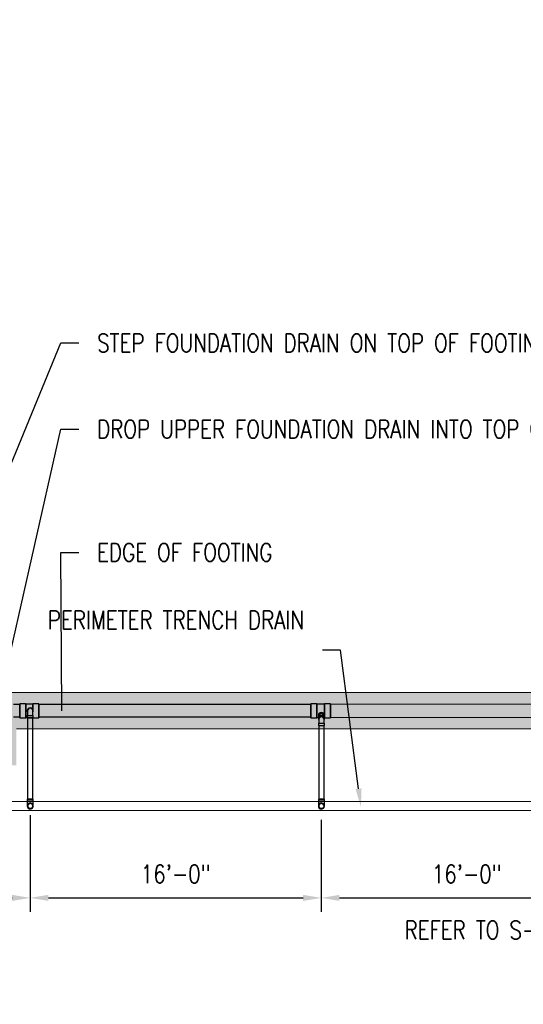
# Model space of a CAD drawing. Header units: inches. Extents: x -20481 to 20248, y -642 to 972.
# Tile 17 of 37: x 367 to 699, y 4 to 654. Entities that reach past the tile are written whole.
import ezdxf
from ezdxf import colors
from ezdxf.entities.mleader import LeaderData, LeaderLine
from ezdxf.math import Vec2, Vec3

# ---------------------------------------------------------------- set-up
doc = ezdxf.new("R2010")
doc.units = ezdxf.units.IN
doc.header["$MEASUREMENT"] = 0
doc.linetypes.add('Dash 1_16_', pattern=[0.125, 0.0625, -0.0625])
for name, color, linetype in [('P-PIPE', 3, 'Continuous'), ('S-ANNO-DIMS', 1, 'Continuous'), ('S-ANNO-TEXT', 2, 'Continuous')]:
    doc.layers.add(name, color=color, linetype=linetype)
for name, color, linetype, lineweight in [('S-FDTN_DRN', 3, 'Continuous', 50), ('S-TRCH-PATT', 8, 'Continuous', 18), ('S-WALL-PATT', 8, 'Continuous', 18)]:
    doc.layers.add(name, color=color, linetype=linetype, lineweight=lineweight)
doc.styles.add('Annotative', font='romans.shx', dxfattribs={"width": 0.8, "height": 0.125})
doc.dimstyles.new('Annotative', dxfattribs={"dimscale": 0, "dimtxt": 0.125, "dimasz": 0.125, "dimexe": 0.179688, "dimexo": 0.0625, "dimgap": 0.09, "dimtad": 1, "dimdec": 3, "dimzin": 3, "dimdsep": 46, "dimlunit": 4, "dimtxsty": 'Annotative', "dimcen": 0.09, "dimclrt": 2, "dimazin": 2, "dimtfac": 1, "dimtdec": 3, "dimtmove": 1, "dimatfit": 3, "dimfxl": 1, "dimtfill": 1, "dimfrac": 2, "dimtolj": 1, "dimtzin": 0, "dimarcsym": 0})

# ---------------------------------------------------------------- blocks, each defined once
blk = doc.blocks.new('*D14')
at = {"layer": 'Defpoints', "color": 0, "transparency": 16777216}
for p in [(758, 132), (566, 116.58), (758, 74.41)]:
    blk.add_point(p, dxfattribs=at)
at = {"layer": 'S-ANNO-DIMS', "color": 0, "lineweight": -2, "transparency": 16777216}
for p, q in [((758, 126), (758, 57.16)), ((566, 110.58), (566, 57.16)), ((578, 74.41), (746, 74.41))]:
    blk.add_line(p, q, dxfattribs=at)
at = {"layer": 'S-ANNO-DIMS', "color": 0, "transparency": 16777216}
for points in [[(578, 76.41), (578, 72.41), (566, 74.41)], [(746, 76.41), (746, 72.41), (758, 74.41)]]:
    blk.add_solid(points, dxfattribs=at)
at = {"layer": 'S-ANNO-DIMS', "color": 2, "lineweight": -3, "transparency": 16777216, "insert": (662, 90.19), "char_height": 12, "attachment_point": 5, "style": 'Annotative', "bg_fill": 3, "box_fill_scale": 1.25, "bg_fill_color": 256, "bg_fill_true_color": 13158600, "bg_fill_transparency": 0}
blk.add_mtext('\\A1;16\'-0"', dxfattribs=at)
blk = doc.blocks.new('*D16')
at = {"layer": 'Defpoints', "color": 0, "transparency": 16777216}
for p in [(566, 132), (374, 116.86), (566, 74.41)]:
    blk.add_point(p, dxfattribs=at)
at = {"layer": 'S-ANNO-DIMS', "color": 0, "lineweight": -2, "transparency": 16777216}
for p, q in [((566, 126), (566, 57.16)), ((374, 110.86), (374, 57.16)), ((386, 74.41), (554, 74.41))]:
    blk.add_line(p, q, dxfattribs=at)
at = {"layer": 'S-ANNO-DIMS', "color": 0, "transparency": 16777216}
for points in [[(386, 76.41), (386, 72.41), (374, 74.41)], [(554, 76.41), (554, 72.41), (566, 74.41)]]:
    blk.add_solid(points, dxfattribs=at)
at = {"layer": 'S-ANNO-DIMS', "color": 2, "lineweight": -3, "transparency": 16777216, "insert": (470, 90.19), "char_height": 12, "attachment_point": 5, "style": 'Annotative', "bg_fill": 3, "box_fill_scale": 1.25, "bg_fill_color": 256, "bg_fill_true_color": 13158600, "bg_fill_transparency": 0}
blk.add_mtext('\\A1;16\'-0"', dxfattribs=at)
blk = doc.blocks.new('*D17')
at = {"layer": 'Defpoints', "color": 0, "transparency": 16777216}
for p in [(182, 131.84), (374.06, 135.08), (374.06, 74.41)]:
    blk.add_point(p, dxfattribs=at)
at = {"layer": 'S-ANNO-DIMS', "color": 0, "lineweight": -2, "transparency": 16777216}
for p, q in [((182, 125.84), (182, 57.16)), ((374.06, 129.08), (374.06, 57.16)), ((194, 74.41), (362.06, 74.41))]:
    blk.add_line(p, q, dxfattribs=at)
at = {"layer": 'S-ANNO-DIMS', "color": 0, "transparency": 16777216}
for points in [[(194, 76.41), (194, 72.41), (182, 74.41)], [(362.06, 76.41), (362.06, 72.41), (374.06, 74.41)]]:
    blk.add_solid(points, dxfattribs=at)
at = {"layer": 'S-ANNO-DIMS', "color": 2, "lineweight": -3, "transparency": 16777216, "insert": (278.03, 92.19), "char_height": 12, "attachment_point": 5, "style": 'Annotative', "bg_fill": 3, "box_fill_scale": 1.25, "bg_fill_color": 256, "bg_fill_true_color": 13158600, "bg_fill_transparency": 0}
blk.add_mtext('\\A1;16\'-0 1/8"', dxfattribs=at)
blk = doc.blocks.new('Bend - PVC - Sch 40 - DWV_USACE - Standard-V11-00_SP_Foundation Drainage Plan-TO FDN_DOC-flat-2')
at = {"layer": 'P-PIPE'}
for p, q in [((999.17, -259.43), (999.17, -260.93)), ((1001.15, -259.43), (999.17, -259.43)), ((999.17, -259.43), (1001.15, -259.43)), ((1001.15, -259.43), (1003.13, -259.43)), ((1003.13, -259.43), (1001.15, -259.43)), ((1003.13, -260.93), (1003.13, -259.43)), ((1001.15, -260.93), (999.17, -260.93)), ((999.17, -260.93), (1001.15, -260.93)), ((1001.15, -260.93), (1003.13, -260.93)), ((1003.13, -260.93), (1001.15, -260.93)), ((1001.15, -260.93), (1001.15, -260.93)), ((1001.15, -260.93), (1001.15, -260.93)), ((1001.16, -262.02), (1001.15, -262.02)), ((1001.15, -265.98), (1001.16, -265.98)), ((1002.9, -260.93), (1002.9, -261.06))]:
    blk.add_line(p, q, dxfattribs=at)
at = {"layer": 'P-PIPE', "flags": 128}
for points in [[(999.4, -261.08), (999.4, -260.97), (999.4, -260.93)], [(999.4, -264), (999.4, -263.99), (999.4, -263.99), (999.4, -263.98), (999.4, -263.96), (999.4, -263.94), (999.4, -263.91), (999.4, -263.88), (999.4, -263.84), (999.4, -263.8), (999.4, -263.76), (999.4, -263.71), (999.4, -263.65), (999.4, -263.59), (999.4, -263.53), (999.4, -263.46), (999.4, -263.39), (999.4, -263.32), (999.4, -263.24), (999.4, -263.15), (999.4, -263.07), (999.4, -262.98), (999.4, -262.89), (999.4, -262.79), (999.4, -262.69), (999.4, -262.59), (999.4, -262.48), (999.4, -262.38), (999.4, -262.27), (999.4, -262.16), (999.4, -262.04), (999.4, -261.93), (999.4, -261.81), (999.4, -261.69), (999.4, -261.58), (999.4, -261.45), (999.4, -261.33), (999.4, -261.21), (999.4, -261.09)], [(999.4, -264), (999.4, -263.93), (999.41, -263.86), (999.42, -263.79), (999.43, -263.72), (999.44, -263.65), (999.45, -263.58), (999.47, -263.51), (999.49, -263.45), (999.52, -263.38), (999.54, -263.32), (999.57, -263.25), (999.6, -263.19), (999.63, -263.13), (999.67, -263.07), (999.71, -263.01), (999.75, -262.95), (999.79, -262.9), (999.84, -262.84), (999.88, -262.79), (999.93, -262.74), (999.99, -262.69), (1000.04, -262.65), (1000.09, -262.61), (1000.15, -262.56), (1000.21, -262.52), (1000.27, -262.49), (1000.33, -262.45), (1000.39, -262.42), (1000.45, -262.39), (1000.52, -262.37), (1000.58, -262.34), (1000.65, -262.32), (1000.72, -262.3), (1000.79, -262.29), (1000.86, -262.27), (1000.92, -262.26), (1000.99, -262.25), (1001.06, -262.25), (1001.13, -262.25), (1001.15, -262.25)], [(1001.15, -265.75), (1001.08, -265.75), (1001.01, -265.74), (1000.94, -265.73), (1000.87, -265.72), (1000.81, -265.71), (1000.74, -265.7), (1000.67, -265.68), (1000.6, -265.66), (1000.54, -265.64), (1000.47, -265.61), (1000.41, -265.58), (1000.34, -265.55), (1000.28, -265.52), (1000.22, -265.48), (1000.16, -265.44), (1000.11, -265.4), (1000.05, -265.36), (1000, -265.31), (999.95, -265.27), (999.9, -265.22), (999.85, -265.17), (999.8, -265.11), (999.76, -265.06), (999.72, -265), (999.68, -264.94), (999.64, -264.88), (999.61, -264.82), (999.58, -264.76), (999.55, -264.7), (999.52, -264.63), (999.5, -264.57), (999.48, -264.5), (999.46, -264.43), (999.44, -264.36), (999.43, -264.29), (999.42, -264.23), (999.41, -264.16), (999.41, -264.09), (999.4, -264.02), (999.4, -264)], [(1001.15, -262.25), (1001.22, -262.25), (1001.29, -262.25), (1001.36, -262.26), (1001.43, -262.27), (1001.5, -262.28), (1001.57, -262.3), (1001.64, -262.32), (1001.7, -262.34), (1001.77, -262.36), (1001.83, -262.39), (1001.9, -262.41), (1001.96, -262.45), (1002.02, -262.48), (1002.08, -262.51), (1002.14, -262.55), (1002.2, -262.59), (1002.25, -262.64), (1002.31, -262.68), (1002.36, -262.73), (1002.41, -262.78), (1002.46, -262.83), (1002.5, -262.88), (1002.55, -262.94), (1002.59, -262.99), (1002.63, -263.05), (1002.66, -263.11), (1002.7, -263.17), (1002.73, -263.23), (1002.76, -263.3), (1002.78, -263.36), (1002.81, -263.43), (1002.83, -263.5), (1002.85, -263.56), (1002.86, -263.63), (1002.88, -263.7), (1002.89, -263.77), (1002.9, -263.84), (1002.9, -263.91), (1002.9, -263.98), (1002.9, -264)], [(1002.9, -264), (1002.9, -264.07), (1002.9, -264.14), (1002.89, -264.21), (1002.88, -264.28), (1002.87, -264.35), (1002.85, -264.41), (1002.83, -264.48), (1002.81, -264.55), (1002.79, -264.61), (1002.76, -264.68), (1002.74, -264.74), (1002.71, -264.81), (1002.67, -264.87), (1002.64, -264.93), (1002.6, -264.99), (1002.56, -265.04), (1002.51, -265.1), (1002.47, -265.15), (1002.42, -265.2), (1002.37, -265.25), (1002.32, -265.3), (1002.27, -265.35), (1002.21, -265.39), (1002.16, -265.43), (1002.1, -265.47), (1002.04, -265.51), (1001.98, -265.54), (1001.92, -265.57), (1001.85, -265.6), (1001.79, -265.63), (1001.72, -265.65), (1001.65, -265.67), (1001.59, -265.69), (1001.52, -265.71), (1001.45, -265.72), (1001.38, -265.73), (1001.31, -265.74), (1001.24, -265.75), (1001.17, -265.75), (1001.15, -265.75)], [(1002.9, -261.08), (1002.9, -261.18), (1002.9, -261.3), (1002.9, -261.42), (1002.9, -261.54), (1002.9, -261.66), (1002.9, -261.78), (1002.9, -261.9), (1002.9, -262.01), (1002.9, -262.13), (1002.9, -262.24), (1002.9, -262.35), (1002.9, -262.46), (1002.9, -262.56), (1002.9, -262.66), (1002.9, -262.76), (1002.9, -262.86), (1002.9, -262.95), (1002.9, -263.04), (1002.9, -263.13), (1002.9, -263.22), (1002.9, -263.3), (1002.9, -263.37), (1002.9, -263.44), (1002.9, -263.51), (1002.9, -263.58), (1002.9, -263.64), (1002.9, -263.69), (1002.9, -263.74), (1002.9, -263.79), (1002.9, -263.83), (1002.9, -263.87), (1002.9, -263.9), (1002.9, -263.93), (1002.9, -263.95), (1002.9, -263.97), (1002.9, -263.98), (1002.9, -263.99), (1002.9, -264), (1002.9, -264)]]:
    blk.add_lwpolyline(points, dxfattribs=at)
at = {"layer": 'P-PIPE'}
for centre, major_axis, start_param, end_param in [((1001.15, -264), (0, -1.98), 3.141593, 6.283185), ((1001.16, -264), (0, -1.98), 3.141593, 6.283185), ((1001.15, -264), (0, -1.75), 3.141593, 6.283185), ((1001.15, -264), (0, -1.98), 0, 3.141593), ((1001.15, -264), (0, -1.75), 0, 3.141593), ((1001.16, -264), (0, -1.98), 0, 3.141593)]:
    blk.add_ellipse(centre, major_axis=major_axis, ratio=0.999999, start_param=start_param, end_param=end_param, dxfattribs=at)
blk = doc.blocks.new('Bend - PVC - Sch 40 - DWV_USACE - Standard-V5-00_SP_Foundation Drainage Plan-TO FDN_DOC-flat-2')
at = {"layer": 'P-PIPE'}
for p, q in [((1191.13, -204.14), (1191.13, -205.64)), ((1191.13, -204.14), (1195.09, -204.14)), ((1191.13, -205.64), (1195.09, -205.64)), ((1193.11, -204.14), (1193.11, -204.14)), ((1193.11, -204.14), (1193.11, -204.14)), ((1193.11, -204.14), (1193.11, -204.14)), ((1193.11, -204.14), (1193.11, -204.14)), ((1193.11, -205.64), (1193.11, -205.64)), ((1193.11, -205.64), (1193.11, -205.64)), ((1195.09, -205.64), (1195.09, -204.14))]:
    blk.add_line(p, q, dxfattribs=at)
at = {"layer": 'P-PIPE', "flags": 128}
for points in [[(1191.36, -201.08), (1191.36, -201.08), (1191.36, -201.09), (1191.36, -201.1), (1191.36, -201.12), (1191.36, -201.14), (1191.36, -201.17), (1191.36, -201.2), (1191.36, -201.23), (1191.36, -201.27), (1191.36, -201.32), (1191.36, -201.37), (1191.36, -201.42), (1191.36, -201.48), (1191.36, -201.55), (1191.36, -201.61), (1191.36, -201.68), (1191.36, -201.76), (1191.36, -201.84), (1191.36, -201.92), (1191.36, -202.01), (1191.36, -202.1), (1191.36, -202.19), (1191.36, -202.28), (1191.36, -202.38), (1191.36, -202.49), (1191.36, -202.59), (1191.36, -202.7), (1191.36, -202.81), (1191.36, -202.92), (1191.36, -203.03), (1191.36, -203.15), (1191.36, -203.26), (1191.36, -203.38), (1191.36, -203.5), (1191.36, -203.62), (1191.36, -203.74), (1191.36, -203.86), (1191.36, -203.98), (1191.36, -204.11), (1191.36, -204.14)], [(1194.86, -204.14), (1194.86, -204.02), (1194.86, -203.9), (1194.86, -203.77), (1194.86, -203.65), (1194.86, -203.53), (1194.86, -203.41), (1194.86, -203.29), (1194.86, -203.18), (1194.86, -203.06), (1194.86, -202.95), (1194.86, -202.84), (1194.86, -202.73), (1194.86, -202.62), (1194.86, -202.51), (1194.86, -202.41), (1194.86, -202.31), (1194.86, -202.21), (1194.86, -202.12), (1194.86, -202.03), (1194.86, -201.94), (1194.86, -201.86), (1194.86, -201.78), (1194.86, -201.7), (1194.86, -201.63), (1194.86, -201.56), (1194.86, -201.5), (1194.86, -201.44), (1194.86, -201.38), (1194.86, -201.33), (1194.86, -201.29), (1194.86, -201.24), (1194.86, -201.21), (1194.86, -201.17), (1194.86, -201.15), (1194.86, -201.12), (1194.86, -201.1), (1194.86, -201.09), (1194.86, -201.08), (1194.86, -201.08), (1194.86, -201.08)]]:
    blk.add_lwpolyline(points, dxfattribs=at)
at = {"layer": 'P-PIPE'}
for radius, start, end in [(1.98, 0, 180), (1.98, 332.16366, 207.83634), (1.75, 0, 180)]:
    blk.add_arc((1193.11, -201.08), radius, start, end, dxfattribs=at)
blk = doc.blocks.new('Bend - PVC - Sch 40 - DWV_USACE - Standard-V11-00_SP_Foundation Drainage Plan-TO FDN_DOC-flat-5')
at = {"layer": 'P-PIPE'}
for p, q in [((999.17, -259.43), (999.17, -260.93)), ((1001.15, -259.43), (999.17, -259.43)), ((999.17, -259.43), (1001.15, -259.43)), ((1001.15, -259.43), (1003.13, -259.43)), ((1003.13, -259.43), (1001.15, -259.43)), ((1003.13, -260.93), (1003.13, -259.43)), ((1001.15, -260.93), (999.17, -260.93)), ((999.17, -260.93), (1001.15, -260.93)), ((1001.15, -260.93), (1003.13, -260.93)), ((1003.13, -260.93), (1001.15, -260.93)), ((1001.15, -260.93), (1001.15, -260.93)), ((1001.15, -260.93), (1001.15, -260.93)), ((1001.16, -262.02), (1001.15, -262.02)), ((1001.15, -265.98), (1001.16, -265.98)), ((1002.9, -260.93), (1002.9, -261.06))]:
    blk.add_line(p, q, dxfattribs=at)
at = {"layer": 'P-PIPE', "flags": 128}
for points in [[(999.4, -261.08), (999.4, -260.97), (999.4, -260.93)], [(999.4, -264), (999.4, -263.99), (999.4, -263.99), (999.4, -263.98), (999.4, -263.96), (999.4, -263.94), (999.4, -263.91), (999.4, -263.88), (999.4, -263.84), (999.4, -263.8), (999.4, -263.76), (999.4, -263.71), (999.4, -263.65), (999.4, -263.59), (999.4, -263.53), (999.4, -263.46), (999.4, -263.39), (999.4, -263.32), (999.4, -263.24), (999.4, -263.15), (999.4, -263.07), (999.4, -262.98), (999.4, -262.89), (999.4, -262.79), (999.4, -262.69), (999.4, -262.59), (999.4, -262.48), (999.4, -262.38), (999.4, -262.27), (999.4, -262.16), (999.4, -262.04), (999.4, -261.93), (999.4, -261.81), (999.4, -261.69), (999.4, -261.58), (999.4, -261.45), (999.4, -261.33), (999.4, -261.21), (999.4, -261.09)], [(999.4, -264), (999.4, -263.93), (999.41, -263.86), (999.42, -263.79), (999.43, -263.72), (999.44, -263.65), (999.45, -263.58), (999.47, -263.51), (999.49, -263.45), (999.52, -263.38), (999.54, -263.32), (999.57, -263.25), (999.6, -263.19), (999.63, -263.13), (999.67, -263.07), (999.71, -263.01), (999.75, -262.95), (999.79, -262.9), (999.84, -262.84), (999.88, -262.79), (999.93, -262.74), (999.99, -262.69), (1000.04, -262.65), (1000.09, -262.61), (1000.15, -262.56), (1000.21, -262.52), (1000.27, -262.49), (1000.33, -262.45), (1000.39, -262.42), (1000.45, -262.39), (1000.52, -262.37), (1000.58, -262.34), (1000.65, -262.32), (1000.72, -262.3), (1000.79, -262.29), (1000.86, -262.27), (1000.92, -262.26), (1000.99, -262.25), (1001.06, -262.25), (1001.13, -262.25), (1001.15, -262.25)], [(1001.15, -265.75), (1001.08, -265.75), (1001.01, -265.74), (1000.94, -265.73), (1000.87, -265.72), (1000.81, -265.71), (1000.74, -265.7), (1000.67, -265.68), (1000.6, -265.66), (1000.54, -265.64), (1000.47, -265.61), (1000.41, -265.58), (1000.34, -265.55), (1000.28, -265.52), (1000.22, -265.48), (1000.16, -265.44), (1000.11, -265.4), (1000.05, -265.36), (1000, -265.31), (999.95, -265.27), (999.9, -265.22), (999.85, -265.17), (999.8, -265.11), (999.76, -265.06), (999.72, -265), (999.68, -264.94), (999.64, -264.88), (999.61, -264.82), (999.58, -264.76), (999.55, -264.7), (999.52, -264.63), (999.5, -264.57), (999.48, -264.5), (999.46, -264.43), (999.44, -264.36), (999.43, -264.29), (999.42, -264.23), (999.41, -264.16), (999.41, -264.09), (999.4, -264.02), (999.4, -264)], [(1001.15, -262.25), (1001.22, -262.25), (1001.29, -262.25), (1001.36, -262.26), (1001.43, -262.27), (1001.5, -262.28), (1001.57, -262.3), (1001.64, -262.32), (1001.7, -262.34), (1001.77, -262.36), (1001.83, -262.39), (1001.9, -262.41), (1001.96, -262.45), (1002.02, -262.48), (1002.08, -262.51), (1002.14, -262.55), (1002.2, -262.59), (1002.25, -262.64), (1002.31, -262.68), (1002.36, -262.73), (1002.41, -262.78), (1002.46, -262.83), (1002.5, -262.88), (1002.55, -262.94), (1002.59, -262.99), (1002.63, -263.05), (1002.66, -263.11), (1002.7, -263.17), (1002.73, -263.23), (1002.76, -263.3), (1002.78, -263.36), (1002.81, -263.43), (1002.83, -263.5), (1002.85, -263.56), (1002.86, -263.63), (1002.88, -263.7), (1002.89, -263.77), (1002.9, -263.84), (1002.9, -263.91), (1002.9, -263.98), (1002.9, -264)], [(1002.9, -264), (1002.9, -264.07), (1002.9, -264.14), (1002.89, -264.21), (1002.88, -264.28), (1002.87, -264.35), (1002.85, -264.41), (1002.83, -264.48), (1002.81, -264.55), (1002.79, -264.61), (1002.76, -264.68), (1002.74, -264.74), (1002.71, -264.81), (1002.67, -264.87), (1002.64, -264.93), (1002.6, -264.99), (1002.56, -265.04), (1002.51, -265.1), (1002.47, -265.15), (1002.42, -265.2), (1002.37, -265.25), (1002.32, -265.3), (1002.27, -265.35), (1002.21, -265.39), (1002.16, -265.43), (1002.1, -265.47), (1002.04, -265.51), (1001.98, -265.54), (1001.92, -265.57), (1001.85, -265.6), (1001.79, -265.63), (1001.72, -265.65), (1001.65, -265.67), (1001.59, -265.69), (1001.52, -265.71), (1001.45, -265.72), (1001.38, -265.73), (1001.31, -265.74), (1001.24, -265.75), (1001.17, -265.75), (1001.15, -265.75)], [(1002.9, -261.08), (1002.9, -261.18), (1002.9, -261.3), (1002.9, -261.42), (1002.9, -261.54), (1002.9, -261.66), (1002.9, -261.78), (1002.9, -261.9), (1002.9, -262.01), (1002.9, -262.13), (1002.9, -262.24), (1002.9, -262.35), (1002.9, -262.46), (1002.9, -262.56), (1002.9, -262.66), (1002.9, -262.76), (1002.9, -262.86), (1002.9, -262.95), (1002.9, -263.04), (1002.9, -263.13), (1002.9, -263.22), (1002.9, -263.3), (1002.9, -263.37), (1002.9, -263.44), (1002.9, -263.51), (1002.9, -263.58), (1002.9, -263.64), (1002.9, -263.69), (1002.9, -263.74), (1002.9, -263.79), (1002.9, -263.83), (1002.9, -263.87), (1002.9, -263.9), (1002.9, -263.93), (1002.9, -263.95), (1002.9, -263.97), (1002.9, -263.98), (1002.9, -263.99), (1002.9, -264), (1002.9, -264)]]:
    blk.add_lwpolyline(points, dxfattribs=at)
at = {"layer": 'P-PIPE'}
for centre, major_axis, start_param, end_param in [((1001.15, -264), (0, -1.98), 3.141593, 6.283185), ((1001.16, -264), (0, -1.98), 3.141593, 6.283185), ((1001.15, -264), (0, -1.75), 3.141593, 6.283185), ((1001.15, -264), (0, -1.98), 0, 3.141593), ((1001.15, -264), (0, -1.75), 0, 3.141593), ((1001.16, -264), (0, -1.98), 0, 3.141593)]:
    blk.add_ellipse(centre, major_axis=major_axis, ratio=0.999999, start_param=start_param, end_param=end_param, dxfattribs=at)
blk = doc.blocks.new('Bend - PVC - Sch 40 - DWV_USACE - Standard-1110594-00_SP_Foundation Drainage Plan-TO FDN_DOC-flat-2')
at = {"layer": 'P-PIPE'}
for p, q in [((1383.06, -205.92), (1383.06, -206.67)), ((1387.02, -206.67), (1387.02, -205.92)), ((1383.06, -209.21), (1383.06, -210.71)), ((1383.06, -209.21), (1387.02, -209.21)), ((1383.06, -210.71), (1387.02, -210.71)), ((1385.04, -209.21), (1385.04, -209.21)), ((1385.04, -209.21), (1385.04, -209.21)), ((1385.04, -209.21), (1385.04, -209.21)), ((1385.04, -209.21), (1385.04, -209.21)), ((1385.04, -210.71), (1385.04, -210.71)), ((1385.04, -210.71), (1385.04, -210.71)), ((1387.02, -210.71), (1387.02, -209.21))]:
    blk.add_line(p, q, dxfattribs=at)
at = {"layer": 'P-PIPE', "flags": 128}
for points in [[(1383.29, -206.67), (1383.29, -206.73), (1383.29, -206.8), (1383.29, -206.87), (1383.29, -206.94), (1383.29, -207.02), (1383.29, -207.09), (1383.29, -207.18), (1383.29, -207.26), (1383.29, -207.35), (1383.29, -207.44), (1383.29, -207.54), (1383.29, -207.64), (1383.29, -207.74), (1383.29, -207.84), (1383.29, -207.94), (1383.29, -208.05), (1383.29, -208.16), (1383.29, -208.27), (1383.29, -208.38), (1383.29, -208.49), (1383.29, -208.6), (1383.29, -208.72), (1383.29, -208.84), (1383.29, -208.95), (1383.29, -209.07), (1383.29, -209.19), (1383.29, -209.21)], [(1386.79, -209.21), (1386.79, -209.09), (1386.79, -208.97), (1386.79, -208.86), (1386.79, -208.74), (1386.79, -208.63), (1386.79, -208.51), (1386.79, -208.4), (1386.79, -208.29), (1386.79, -208.18), (1386.79, -208.07), (1386.79, -207.96), (1386.79, -207.86), (1386.79, -207.75), (1386.79, -207.65), (1386.79, -207.56), (1386.79, -207.46), (1386.79, -207.37), (1386.79, -207.28), (1386.79, -207.19), (1386.79, -207.11), (1386.79, -207.03), (1386.79, -206.95), (1386.79, -206.88), (1386.79, -206.81), (1386.79, -206.75), (1386.79, -206.68), (1386.79, -206.67)]]:
    blk.add_lwpolyline(points, dxfattribs=at)
at = {"layer": 'P-PIPE'}
for centre, major_axis, start_param, end_param in [((1385.04, -206.67), (1.98, 0), 1.570796, 3.627428), ((1385.04, -205.92), (1.98, 0), 1.570796, 3.141593), ((1385.04, -206.67), (1.75, 0), 1.570796, 3.141593), ((1385.04, -205.92), (1.98, 0), 6.062597, 7.853982), ((1385.04, -206.67), (1.98, 0), 5.813092, 7.853982), ((1385.04, -206.67), (1.75, 0), 6.283185, 7.853982)]:
    blk.add_ellipse(centre, major_axis=major_axis, ratio=0.866025, start_param=start_param, end_param=end_param, dxfattribs=at)

msp = doc.modelspace()

# ---------------------------------------------------------------- hatches: boundary and pattern name
at = {"layer": 'S-WALL-PATT', "linetype": 'Dash 1_16_'}
h = msp.add_hatch(dxfattribs=at)
h.set_pattern_fill('AR-SAND', color=256, scale=4)
h.paths.add_polyline_path([(113.8117, 192), (340.9656, 192), (340.9656, 210), (924, 210), (924, 288), (1206, 288), (1206, -288), (924, -288), (924, -210), (337.0357, -210), (337.0357, -186), (154, -186), (154, -280), (90, -280), (90, -642), (66, -642), (66, -256), (130, -256), (130, -162), (361.0357, -162), (361.0357, -186), (948, -186), (948, -264), (1182, -264), (1182, 264), (948, 264), (948, 186), (364.9656, 186), (364.9656, 162), (90, 162), (90, 192), (66, 192), (66, 373), (66, 654), (90, 654), (90, 216.0196), (113.8117, 216.0196)])

# ---------------------------------------------------------------- linework, layer by layer
at = {"layer": 'P-PIPE'}
for p, q in [((362.981, 202.1966), (367.1733, 202.1966)), ((371.168, 202.4728), (367.1897, 202.4728)), ((375.7456, 202.1781), (371.168, 202.1781)), ((375.7456, 202.4728), (375.7456, 202.1781)), ((379.7238, 202.4728), (375.7456, 202.4728)), ((379.7402, 202.1966), (559.1145, 202.1966)), ((563.1344, 202.5225), (559.1561, 202.5243)), ((568.129, 202.2256), (563.1342, 202.2278)), ((572.1074, 202.5186), (568.1292, 202.5203)), ((751.1716, 202.134), (572.0673, 202.1966)), ((374.0811, 199.8174), (374.0655, 199.8174)), ((374.0815, 199.5884), (374.0811, 199.5884)), ((564.1397, 195.0233), (564.1264, 194.309)), ((568.084, 194.2478), (568.0975, 195.0233)), ((367.1709, 193.5716), (362.9852, 193.5716)), ((367.1897, 193.2039), (371.168, 193.2039)), ((371.168, 193.4987), (372.0865, 193.4987)), ((372.3135, 193.2754), (372.3135, 139.643)), ((374.0655, 193.2754), (372.3155, 193.2754)), ((372.3155, 193.2754), (374.0655, 193.2754)), ((375.8155, 193.2754), (374.0655, 193.2754)), ((374.0655, 193.2754), (375.8155, 193.2754)), ((375.8135, 139.643), (375.8135, 193.2754)), ((375.8155, 193.2039), (379.7238, 193.2039)), ((559.1145, 193.5716), (379.7426, 193.5716)), ((559.152, 193.2554), (563.1303, 193.2536)), ((563.1469, 193.5444), (564.2147, 193.5444)), ((564.3551, 194.2733), (564.3551, 193.8376)), ((567.8551, 193.8376), (567.8551, 194.2613)), ((568.1251, 193.2514), (572.1033, 193.2497)), ((572.0643, 193.5716), (751.1725, 193.509)), ((564.3551, 188.2553), (564.3551, 139.643)), ((567.8551, 139.643), (567.8551, 188.2553)), ((372.3095, 139.643), (374.0595, 139.643)), ((374.0595, 139.643), (372.3095, 139.643)), ((374.0595, 139.643), (375.8095, 139.643)), ((375.8095, 139.643), (374.0595, 139.643)), ((564.3491, 139.643), (566.0991, 139.643)), ((566.0991, 139.643), (564.3491, 139.643)), ((566.0991, 139.643), (567.8491, 139.643)), ((567.8491, 139.643), (566.0991, 139.643))]:
    msp.add_line(p, q, dxfattribs=at)
for centre, major_axis, ratio, start_param, end_param in [((367.1897, 197.8384), (0, 4.6345), 0.0104161, 4.71238898, 7.85398163), ((367.1897, 197.8384), (0, -4.3125), 0.0103989, 3.14159265, 4.71238898), ((367.1897, 197.8384), (0, -4.3125), 0.0103989, 1.57079633, 3.14159265), ((371.168, 197.8384), (0, 4.6345), 0.0104161, 4.71238898, 7.85398163), ((371.168, 197.8384), (0, -4.3397), 0.0104161, 1.57079633, 4.71238898), ((375.7456, 197.8384), (0, -4.3397), 0.0104161, 1.79659297, 4.45301366), ((379.7238, 197.8384), (0, 4.6345), 0.0104161, 4.71238898, 7.85398163), ((379.7238, 197.8384), (0, 4.3125), 0.0104161, 0, 1.57079633), ((379.7238, 197.8384), (0, -4.3125), 0.0104161, 1.57079633, 3.14159265), ((559.1145, 197.8841), (0, -4.3125), 0.0104161, 3.14159265, 4.71238898), ((559.1541, 197.8898), (0.002, 4.6345), 0.01023355, 0.00002839, 2.35622288), ((559.1145, 197.8841), (0, -4.3125), 0.0104161, 1.57079633, 3.14159265), ((559.1541, 197.8898), (0.002, 4.6345), 0.01023355, 5.49781553, 6.28318531), ((563.1323, 197.8881), (0.002, 4.6345), 0.01023355, 0.00002839, 2.35622288), ((563.1323, 197.8881), (0.0019, 4.3397), 0.01023355, 0.00002839, 2.35622288), ((563.1323, 197.8881), (0.0019, 4.3397), 0.01023355, 5.49781553, 6.28318531), ((563.1323, 197.8881), (0.002, 4.6345), 0.01023355, 5.49781553, 6.28318531), ((568.1271, 197.8859), (0.002, 4.6345), 0.01023355, 0.00002839, 2.35622288), ((568.1271, 197.8859), (0.0019, 4.3397), 0.01023355, 0.00002839, 2.35622288), ((568.1271, 197.8859), (0.0019, 4.3397), 0.01023355, 5.49781553, 6.28318531), ((568.1271, 197.8859), (0.002, 4.6345), 0.01023355, 5.49781553, 6.28318531), ((572.0658, 197.8841), (0.0015, 4.3125), 0.01027124, 0, 1.57079633), ((572.1054, 197.8841), (0.002, 4.6345), 0.01023355, 0.00002839, 2.35622288), ((572.0658, 197.8841), (0.0015, 4.3125), 0.01027124, 4.71238898, 6.28318531), ((572.1054, 197.8841), (0.002, 4.6345), 0.01023355, 5.49781553, 6.28318531), ((367.1897, 197.8384), (0, 4.6345), 0.0104161, 1.57079633, 4.71238898), ((367.1897, 197.8384), (0, -4.3125), 0.0103989, 4.71238898, 6.28318531), ((367.1897, 197.8384), (0, -4.3125), 0.0103989, 0, 1.57079633), ((371.168, 197.8384), (0, 4.6345), 0.0104161, 1.57079633, 4.71238898), ((371.168, 197.8384), (0, 4.3397), 0.0104161, 1.57079633, 4.71238898), ((379.7238, 197.8384), (0, 4.6345), 0.0104161, 1.57079633, 4.71238898), ((379.7238, 197.8384), (0, 4.3125), 0.0104161, 1.57079633, 3.14159265), ((379.7238, 197.8384), (0, -4.3125), 0.0104161, 0, 1.57079633), ((559.1145, 197.8841), (0, -4.3125), 0.0104161, 4.71238898, 6.28318531), ((559.1145, 197.8841), (0, -4.3125), 0.0104161, 0, 1.57079633), ((559.1541, 197.8898), (0.002, 4.6345), 0.01023355, 3.14162104, 5.49781553), ((563.1323, 197.8881), (0.002, 4.6345), 0.01023355, 3.14162104, 5.49781553), ((563.1323, 197.8881), (0.0019, 4.3397), 0.01023355, 3.14162104, 5.49781553), ((566.1051, 194.2733), (1.9787, -0.0357), 0.86597842, -0.35059436, 3.52864029), ((566.1186, 195.0233), (1.9787, -0.0357), 0.86597842, 0.02083032, 3.16242297), ((566.1051, 194.2733), (1.75, 0), 0.8660254, 1.57079633, 3.14159265), ((566.1186, 195.0233), (1.7497, -0.0316), 0.86597842, 0.03418348, 3.10740917), ((566.1051, 194.2733), (1.75, 0), 0.8660254, 0, 1.57079633), ((568.1271, 197.8859), (0.002, 4.6345), 0.01023355, 3.14162104, 5.49781553), ((568.1271, 197.8859), (0.0019, 4.3397), 0.01023355, 3.14162104, 5.49781553), ((572.0658, 197.8841), (0.0015, 4.3125), 0.01027124, 1.57079633, 3.14159265), ((572.0658, 197.8841), (0.0015, 4.3125), 0.01027124, 3.14159265, 4.71238898), ((572.1054, 197.8841), (0.002, 4.6345), 0.01023355, 3.14162104, 5.49781553), ((559.1541, 197.8898), (0.002, 4.6345), 0.01023355, 2.35622288, 3.14159265), ((563.1323, 197.8881), (0.002, 4.6345), 0.01023355, 2.35622288, 3.14159265), ((563.1323, 197.8881), (0.0019, 4.3397), 0.01023355, 2.35622288, 3.14159265), ((566.1051, 193.0373), (1.75, 0), 0.8660254, 1.57079633, 3.10729429), ((566.1051, 193.0373), (1.75, 0), 0.8660254, 0, 1.57079633), ((568.1271, 197.8859), (0.002, 4.6345), 0.01023355, 2.35622288, 3.14159265), ((568.1271, 197.8859), (0.0019, 4.3397), 0.01023355, 2.35622288, 3.14159265), ((572.1054, 197.8841), (0.002, 4.6345), 0.01023355, 2.35622288, 3.14159265)]:
    msp.add_ellipse(centre, major_axis=major_axis, ratio=ratio, start_param=start_param, end_param=end_param, dxfattribs=at)
at = {"layer": 'S-TRCH-PATT', "linetype": 'Continuous', "lineweight": 0}
for points in [[(340.9656, 210), (924, 210), (924, 288), (1206, 288), (1206, -288), (924, -288), (924, -210), (337.0357, -210)], [(361.0357, -186), (948, -186), (948, -264), (1182, -264), (1182, 264), (948, 264), (948, 186), (364.9656, 186)]]:
    msp.add_lwpolyline(points, dxfattribs=at)

# ---------------------------------------------------------------- block references
for name, p in [('Bend - PVC - Sch 40 - DWV_USACE - Standard-V5-00_SP_Foundation Drainage Plan-TO FDN_DOC-flat-2', (-819.0439, 398.9158)), ('Bend - PVC - Sch 40 - DWV_USACE - Standard-1110594-00_SP_Foundation Drainage Plan-TO FDN_DOC-flat-2', (-818.9388, 398.9615))]:
    msp.add_blockref(name, p)

# ---------------------------------------------------------------- leaders
at = {"layer": 'S-ANNO-TEXT', "linetype": 'Continuous', "lineweight": -3}
ml = msp.add_multileader_mtext('Standard', dxfattribs=at)
ml.set_content('STEP FOUNDATION DRAIN ON TOP OF FOOTING', color=256, style='Annotative')
ml.set_leader_properties(color=1)
ml.build(insert=Vec2(0, 0))
ml.multileader.update_dxf_attribs({"text_right_attachment_type": 3, "dogleg_length": 0.125, "arrow_head_size": 12, "scale": 96})
ctx = ml.context
ctx.base_point, ctx.scale, ctx.char_height, ctx.arrow_head_size, ctx.landing_gap_size, ctx.plane_origin = Vec3(406.1989, 440.6388), 96, 12, 12, 12, Vec3(716.585, 556.3084)
ctx.right_attachment = 3
notes = []
notes.append((ctx, [(0, (1, 1, 0), (394.1989, 440.6388), (1, 0), 12, [(0, [(286.215, 177.8161)], 0, [])])]))
ctx.mtext.insert, ctx.mtext.width, ctx.mtext.defined_height, ctx.mtext.flow_direction = Vec3(418.1989, 446.6388), 180.765456, 847.4061, 5
ml = msp.add_multileader_mtext('Standard', dxfattribs=at)
ml.set_content('DROP UPPER FOUNDATION DRAIN INTO TOP OF LOWER DRAIN PIPE', color=256, style='Annotative')
ml.set_leader_properties(color=1)
ml.build(insert=Vec2(0, 0))
ml.multileader.update_dxf_attribs({"text_right_attachment_type": 3, "dogleg_length": 0.125, "arrow_head_size": 12, "scale": 96})
ctx = ml.context
ctx.base_point, ctx.scale, ctx.char_height, ctx.arrow_head_size, ctx.landing_gap_size, ctx.plane_origin = Vec3(406.1989, 383.7616), 96, 12, 12, 12, Vec3(716.585, 499.4313)
ctx.right_attachment = 3
notes.append((ctx, [(0, (1, 1, 0), (394.1989, 383.7616), (1, 0), 12, [(0, [(353.2332, 202.1306)], 0, [])])]))
ctx.mtext.insert, ctx.mtext.width, ctx.mtext.defined_height, ctx.mtext.flow_direction = Vec3(418.1989, 389.7616), 190.626225, 847.4061, 5
ml = msp.add_multileader_mtext('Standard', dxfattribs=at)
ml.set_content('EDGE OF FOOTING', color=256, style='Annotative')
ml.set_leader_properties(color=1)
ml.build(insert=Vec2(0, 0))
ml.multileader.update_dxf_attribs({"text_right_attachment_type": 3, "dogleg_length": 0.125, "arrow_head_size": 12, "scale": 96})
ctx = ml.context
ctx.base_point, ctx.scale, ctx.char_height, ctx.arrow_head_size, ctx.landing_gap_size, ctx.plane_origin = Vec3(406.1989, 302.3968), 96, 12, 12, 12, Vec3(716.585, 418.0665)
ctx.right_attachment = 3
notes.append((ctx, [(0, (1, 1, 0), (394.1989, 302.3968), (1, 0), 12, [(0, [(394.899, 185.8196)], 0, [])])]))
ctx.mtext.insert, ctx.mtext.width, ctx.mtext.defined_height, ctx.mtext.flow_direction = Vec3(418.1989, 308.3968), 180.765456, 847.4061, 5
ml = msp.add_multileader_mtext('Standard', dxfattribs=at)
ml.set_content('8" DRAIN', color=256, style='Annotative')
ml.set_leader_properties(color=1)
ml.build(insert=Vec2(0, 0))
ml.multileader.update_dxf_attribs({"text_right_attachment_type": 3, "dogleg_length": 0.125, "arrow_head_size": 12, "scale": 96})
ctx = ml.context
ctx.base_point, ctx.scale, ctx.char_height, ctx.arrow_head_size, ctx.landing_gap_size, ctx.plane_origin = Vec3(-160.0281, 244.9305), 96, 12, 12, 12, Vec3(88.2799, 389.6411)
ctx.right_attachment = 3
notes.append((ctx, [(1, (1, 1, 0), (-60.9424, 242.6448), (-1, 0), 12, [(0, [(-5.4223, 204.1572)], 0, [])])]))
ctx.mtext.insert, ctx.mtext.width, ctx.mtext.defined_height, ctx.mtext.flow_direction = Vec3(-148.0281, 250.9305), 212.460999, 9755.9466, 5
for ctx, leaders in notes:
    for number, flags, end, landing, length, lines in leaders:
        leader = LeaderData()
        leader.index, (leader.has_last_leader_line, leader.has_dogleg_vector, leader.attachment_direction) = number, flags
        leader.last_leader_point, leader.dogleg_vector, leader.dogleg_length = Vec3(end), Vec3(landing), length
        for number, points, colour, breaks in lines:
            line = LeaderLine()
            line.index, line.vertices, line.color, line.breaks = number, Vec3.list(points), colors.encode_raw_color(colour), breaks
            leader.lines.append(line)
        ctx.leaders.append(leader)

# ---------------------------------------------------------------- next in the draw order: dimensions: what is measured, and where the dimension line sits
at = {"layer": 'S-ANNO-DIMS', "lineweight": -3}
dim = msp.add_linear_dim(base=(758, 74.4058), p1=(566, 116.5811), p2=(758, 132), dimstyle='Annotative', override={"dimpost": '\\X'}, dxfattribs=at)
dim.commit()
dim.dimension.update_dxf_attribs({"geometry": '*D14', "text_midpoint": (662, 90.1886)})

# ---------------------------------------------------------------- next in the draw order: dimensions: what is measured, and where the dimension line sits
dim = msp.add_linear_dim(base=(566, 74.4058), p1=(374, 116.8641), p2=(566, 132), dimstyle='Annotative', override={"dimpost": '\\X'}, dxfattribs=at)
dim.commit()
dim.dimension.update_dxf_attribs({"geometry": '*D16', "text_midpoint": (470, 90.1886)})

# ---------------------------------------------------------------- next in the draw order: linework, layer by layer
at = {"layer": 'P-PIPE'}
for start, end in [(90, 270), (270, 90)]:
    msp.add_arc((566.1051, 135), 1.75, start, end, dxfattribs=at)

# ---------------------------------------------------------------- next in the draw order: block references
msp.add_blockref('Bend - PVC - Sch 40 - DWV_USACE - Standard-V11-00_SP_Foundation Drainage Plan-TO FDN_DOC-flat-5', (-435.05, 399.0774))

# ---------------------------------------------------------------- next in the draw order: dimensions: what is measured, and where the dimension line sits
at = {"layer": 'S-ANNO-DIMS', "lineweight": -3}
dim = msp.add_linear_dim(base=(374.06354, 74.40579), p1=(182, 131.84042), p2=(374.06354, 135.08004), dimstyle='Annotative', override={"dimpost": '\\X'}, dxfattribs=at)
dim.commit()
dim.dimension.update_dxf_attribs({"geometry": '*D17', "text_midpoint": (278.03177, 92.18864)})

# ---------------------------------------------------------------- next in the draw order: linework, layer by layer
at = {"layer": 'P-PIPE'}
for start, end in [(90, 270), (270, 90)]:
    msp.add_arc((374.0655, 135), 1.75, start, end, dxfattribs=at)
at = {"layer": 'S-FDTN_DRN', "linetype": 'Continuous', "lineweight": 0}
msp.add_lwpolyline([(102, 132), (1056, 132), (1056, 138), (102, 138)], close=True, dxfattribs=at)

# ---------------------------------------------------------------- next in the draw order: block references
msp.add_blockref('Bend - PVC - Sch 40 - DWV_USACE - Standard-V11-00_SP_Foundation Drainage Plan-TO FDN_DOC-flat-2', (-627.0895, 399.0774))

# ---------------------------------------------------------------- next in the draw order: leaders
at = {"layer": 'S-ANNO-TEXT', "linetype": 'Continuous', "lineweight": -3}
ml = msp.add_multileader_mtext('Standard', dxfattribs=at)
ml.set_content('PERIMETER TRENCH DRAIN', color=256, style='Annotative')
ml.set_leader_properties(color=1)
ml.build(insert=Vec2(0, 0))
ml.multileader.update_dxf_attribs({"text_right_attachment_type": 3, "dogleg_length": 0.125, "arrow_head_size": 12, "scale": 96})
ctx = ml.context
ctx.base_point, ctx.scale, ctx.char_height, ctx.arrow_head_size, ctx.landing_gap_size, ctx.plane_origin = Vec3(404.697, 257.8201), 96, 12, 12, 12, Vec3(1038.8822, 240.3295)
ctx.right_attachment, ctx.text_align_type = 3, 2
notes = []
notes.append((ctx, [(1, (1, 1, 0), (578.7541, 237.8201), (-1, 0), 12, [(0, [(592.1646, 134.5223)], 0, [])])]))
ctx.mtext.insert, ctx.mtext.width, ctx.mtext.defined_height, ctx.mtext.alignment, ctx.mtext.flow_direction = Vec3(554.7541, 263.8201), 180.765456, 847.4061, 3, 5
ml = msp.add_multileader_mtext('Standard', dxfattribs=at)
ml.set_content('REFER TO S-706 FOR AIR VENTILATOR DETAILS', color=256, style='Annotative')
ml.set_leader_properties(color=1)
ml.build(insert=Vec2(0, 0))
ml.multileader.update_dxf_attribs({"text_right_attachment_type": 3, "dogleg_length": 0.125, "arrow_head_size": 12, "scale": 96})
ctx = ml.context
ctx.base_point, ctx.scale, ctx.char_height, ctx.arrow_head_size, ctx.landing_gap_size, ctx.plane_origin = Vec3(787.6737, 53.1992), 96, 12, 12, 12, Vec3(1353.2196, 24.8559)
ctx.right_attachment, ctx.text_align_type = 3, 2
notes.append((ctx, [(1, (1, 1, 0), (950.3023, -6.8008), (-1, 0), 12, [(0, [(1056, -7.2634)], 0, [])])]))
ctx.mtext.insert, ctx.mtext.width, ctx.mtext.defined_height, ctx.mtext.alignment, ctx.mtext.flow_direction = Vec3(926.3023, 59.1992), 141.362912, 848.3792, 3, 5
ctx.mtext.has_bg_fill, ctx.mtext.bg_color, ctx.mtext.bg_scale_factor, ctx.mtext.bg_transparency, ctx.mtext.use_window_bg_color = 1, -1027028792, 1.5, 0, 1
for ctx, leaders in notes:
    for number, flags, end, landing, length, lines in leaders:
        leader = LeaderData()
        leader.index, (leader.has_last_leader_line, leader.has_dogleg_vector, leader.attachment_direction) = number, flags
        leader.last_leader_point, leader.dogleg_vector, leader.dogleg_length = Vec3(end), Vec3(landing), length
        for number, points, colour, breaks in lines:
            line = LeaderLine()
            line.index, line.vertices, line.color, line.breaks = number, Vec3.list(points), colors.encode_raw_color(colour), breaks
            leader.lines.append(line)
        ctx.leaders.append(leader)

doc.saveas('drawing.dxf')
